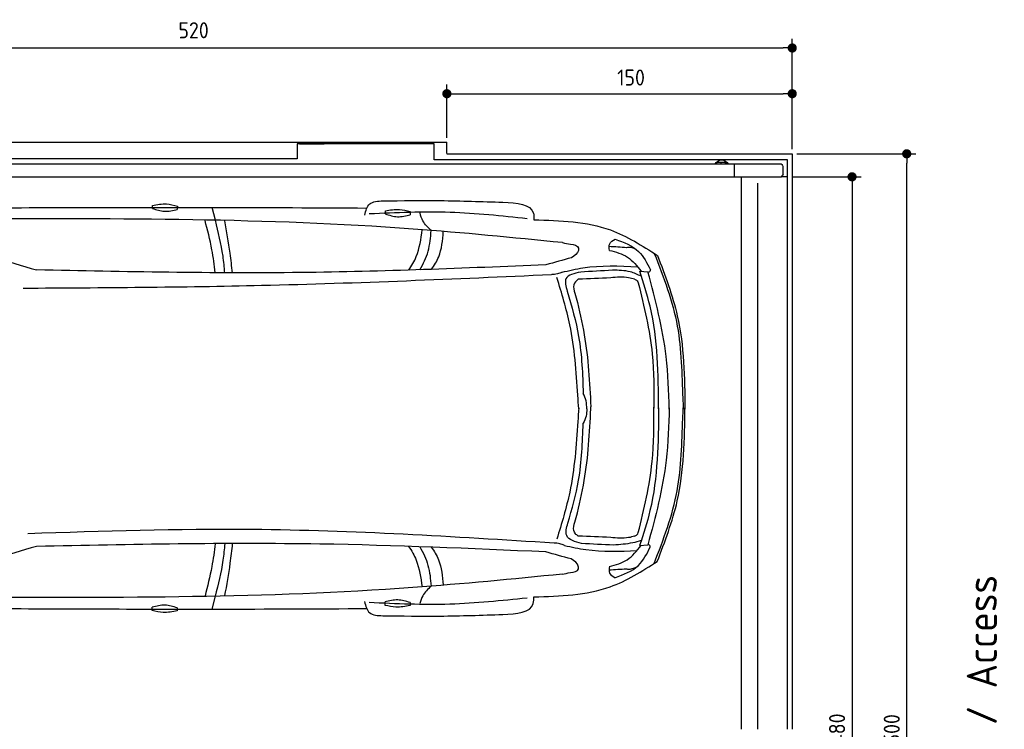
# Model space of a CAD drawing. Header units: millimetres. Extents: x 705 to 7297, y 128 to 5820.
# Tile 4 of 4: x 2918 to 7194, y 2737 to 5820. Entities that reach past the tile are written whole.
import ezdxf

# ---------------------------------------------------------------- set-up
doc = ezdxf.new("R2010")
doc.units = ezdxf.units.MM
doc.layers.get('0').update_dxf_attribs({"lineweight": 25})
doc.layers.add('4', color=3, linetype='Continuous', lineweight=25)
doc.layers.add('Car', color=10, linetype='Continuous', lineweight=25)
doc.styles.get("Standard").update_dxf_attribs({"font": 'ISOCP.SHX'})
doc.dimstyles.new('GEN-ISO$0', dxfattribs={"dimscale": 20, "dimtxt": 3.5, "dimasz": 2, "dimexe": 2, "dimexo": 1, "dimgap": 1.5, "dimtad": 1, "dimdec": 1, "dimlfac": 0.1, "dimdsep": 46, "dimtxsty": 'Standard', "dimblk": 'PUNKT', "dimcen": 2, "dimclrd": 256, "dimclre": 256, "dimclrt": 2, "dimadec": 0, "dimazin": 0, "dimtp": 0.1, "dimtm": 0.1, "dimtfac": 0.71, "dimtdec": 1, "dimtmove": 2, "dimatfit": 3, "dimldrblk": 'PUNKT', "dimfxl": 1, "dimtolj": 1, "dimarcsym": 0})

# ---------------------------------------------------------------- blocks, each defined once
blk = doc.blocks.new('PUNKT')
at = {"layer": '4', "color": 0, "linetype": 'ByBlock'}
blk.add_line((-0.5, 0), (-1, 0), dxfattribs=at)
at = {"layer": '4', "color": 0, "linetype": 'ByBlock', "const_width": 0.5}
blk.add_lwpolyline([(-0.25, 0, 1), (0.25, 0, 1)], format="xyb", close=True, dxfattribs=at)
blk = doc.blocks.new('*D5')
at = {"layer": '4', "lineweight": -2, "transparency": 16777216}
for p, q in [((1072.8, 5257.3), (1072.8, 5736.9)), ((6272.8, 5257.3), (6272.8, 5736.9)), ((1112.8, 5696.9), (6232.8, 5696.9))]:
    blk.add_line(p, q, dxfattribs=at)
at = {"layer": 'DEFPOINTS', "color": 0, "transparency": 16777216}
for p in [(6272.8, 5696.9), (1072.8, 5237.3), (6272.8, 5237.3)]:
    blk.add_point(p, dxfattribs=at)
at = {"layer": '4', "lineweight": -2, "transparency": 16777216, "xscale": 40, "yscale": 40, "zscale": 40, "rotation": 180}
blk.add_blockref('PUNKT', (1072.8, 5696.9), dxfattribs=at)
at = {"layer": '4', "lineweight": -2, "transparency": 16777216, "xscale": 40, "yscale": 40, "zscale": 40}
blk.add_blockref('PUNKT', (6272.8, 5696.9), dxfattribs=at)
at = {"layer": '4', "color": 2, "transparency": 16777216, "insert": (3672.8, 5773.9), "char_height": 70, "attachment_point": 5}
blk.add_mtext('\\A1;520', dxfattribs=at)
blk = doc.blocks.new('*D7')
at = {"layer": '4', "lineweight": -2, "transparency": 16777216}
for p, q in [((4772.8, 5307.3), (4772.8, 5538.4)), ((6272.8, 5257.3), (6272.8, 5538.4)), ((4812.8, 5498.4), (6232.8, 5498.4))]:
    blk.add_line(p, q, dxfattribs=at)
at = {"layer": 'DEFPOINTS', "color": 0, "transparency": 16777216}
for p in [(6272.8, 5498.4), (4772.8, 5287.3), (6272.8, 5237.3)]:
    blk.add_point(p, dxfattribs=at)
at = {"layer": '4', "lineweight": -2, "transparency": 16777216, "xscale": 40, "yscale": 40, "zscale": 40, "rotation": 180}
blk.add_blockref('PUNKT', (4772.8, 5498.4), dxfattribs=at)
at = {"layer": '4', "lineweight": -2, "transparency": 16777216, "xscale": 40, "yscale": 40, "zscale": 40}
blk.add_blockref('PUNKT', (6272.8, 5498.4), dxfattribs=at)
at = {"layer": '4', "color": 2, "transparency": 16777216, "insert": (5572.8, 5568.6), "char_height": 70, "attachment_point": 5}
blk.add_mtext('\\A1;150', dxfattribs=at)
blk = doc.blocks.new('*D8')
at = {"layer": '4', "lineweight": -2, "transparency": 16777216}
for p, q in [((6271.5, 5137.3), (6572.5, 5137.3)), ((6532.5, 5097.3), (6532.5, 377.3)), ((6271.5, 337.3), (6572.5, 337.3))]:
    blk.add_line(p, q, dxfattribs=at)
at = {"layer": 'DEFPOINTS', "color": 0, "transparency": 16777216}
for p in [(6251.5, 5137.3), (6251.5, 337.3), (6532.5, 337.3)]:
    blk.add_point(p, dxfattribs=at)
at = {"layer": '4', "lineweight": -2, "transparency": 16777216, "xscale": 40, "yscale": 40, "zscale": 40}
for p, rotation in [((6532.5, 5137.3), 90), ((6532.5, 337.3), 270)]:
    blk.add_blockref('PUNKT', p, dxfattribs=dict(at, rotation=rotation))
at = {"layer": '4', "color": 2, "transparency": 16777216, "insert": (6467.5, 2737.3), "char_height": 70, "attachment_point": 5, "rotation": 90}
blk.add_mtext('\\A1;480', dxfattribs=at)
blk = doc.blocks.new('*D9')
at = {"layer": '4', "lineweight": -2, "transparency": 16777216}
for p, q in [((6292.8, 5237.3), (6810, 5237.3)), ((6770, 277.3), (6770, 5197.3)), ((6292.8, 237.3), (6810, 237.3))]:
    blk.add_line(p, q, dxfattribs=at)
at = {"layer": 'DEFPOINTS', "color": 0, "transparency": 16777216}
for p in [(6272.8, 5237.3), (6770, 5237.3), (6272.8, 237.3)]:
    blk.add_point(p, dxfattribs=at)
at = {"layer": '4', "lineweight": -2, "transparency": 16777216, "xscale": 40, "yscale": 40, "zscale": 40}
for p, rotation in [((6770, 5237.3), 90), ((6770, 237.3), 270)]:
    blk.add_blockref('PUNKT', p, dxfattribs=dict(at, rotation=rotation))
at = {"layer": '4', "color": 2, "transparency": 16777216, "insert": (6705, 2737.3), "char_height": 70, "attachment_point": 5, "rotation": 90}
blk.add_mtext('\\A1;500', dxfattribs=at)

msp = doc.modelspace()

# ---------------------------------------------------------------- linework, layer by layer
for p, q in [((1372.77, 5287.27), (4772.77, 5287.27)), ((4717.77, 5281.27), (4122.78, 5281.27)), ((4122.78, 5281.27), (4122.78, 5215.77)), ((4132.78, 5281.27), (4239.23, 5281.27)), ((4717.77, 5210.77), (4717.77, 5281.27)), ((4772.77, 5238.02), (4772.77, 5287.27)), ((4772.77, 5237.27), (6272.78, 5237.27)), ((6272.78, 5237.27), (6272.78, 2737.27)), ((4551.19, 5192.27), (1454.17, 5192.27)), ((4122.78, 5215.77), (1832.77, 5215.77)), ((4227.77, 5192.27), (4227.48, 5192.27)), ((4227.77, 5192.27), (4227.77, 5192.27)), ((6015.74, 5192.27), (4551.19, 5192.27)), ((6251.55, 5210.77), (4717.77, 5210.77)), ((5943.67, 5192.27), (5943.67, 5195.77)), ((5948.67, 5200.77), (5978.66, 5200.77)), ((5963.64, 5194.63), (5963.43, 5194.63)), ((5966.49, 5210.77), (5965.97, 5210.77)), ((5978.66, 5200.77), (5978.8, 5200.77)), ((5978.8, 5200.77), (5980.57, 5200.77)), ((5980.57, 5200.77), (5980.71, 5200.77)), ((5983.66, 5195.77), (5983.66, 5192.27)), ((5983.8, 5192.27), (5983.8, 5195.77)), ((5985.57, 5195.77), (5985.57, 5192.27)), ((5985.71, 5192.27), (5985.71, 5195.77)), ((6017.56, 5192.27), (6015.73, 5192.27)), ((6015.73, 5192.27), (6015.73, 5192.27)), ((6226.61, 5192.27), (6017.56, 5192.27)), ((6020.89, 5192.27), (6020.89, 5137.27)), ((6232.77, 5147.88), (6232.77, 5181.61)), ((6251.55, 2737.27), (6251.55, 5210.77)), ((1171.72, 5137.27), (6020.52, 5137.27)), ((6020.89, 5137.27), (6020.52, 5137.27)), ((6020.89, 5137.27), (6225.48, 5137.27)), ((6051.69, 5135.27), (6051.69, 2737.27)), ((6251.55, 5137.27), (6225.48, 5137.27)), ((6240.01, 5137.27), (6240.9, 5137.27)), ((6240.69, 5137.27), (6240.03, 5137.27)), ((6122.09, 5110.27), (6122.09, 2737.27))]:
    msp.add_line(p, q)
at = {"extrusion": (0, 0, -1)}
for centre, major_axis, ratio, start_param, end_param in [((5965.97, 5180.77), (0, 30), 0.9998477, 5.1057916, 7.460579), ((5948.67, 5195.77), (0, 5), 0.9998477, 4.712389, 6.2831853), ((5966.49, 5180.77), (0, 30), 0.9998477, 0, 1.1773937), ((5978.66, 5195.77), (0, 5), 0.9998477, 0, 1.5707963), ((5978.8, 5195.77), (0, 5), 0.9998477, 0, 1.5707963), ((5980.57, 5195.77), (0, 5), 0.9998477, 0, 1.5707963), ((5980.71, 5195.77), (0, 5), 0.9998477, 0, 1.5707963), ((6232.77, 5190.27), (0, -5), 0.7193398, 0.5235988, 1.159293), ((6229.17, 5181.61), (0, 5), 0.7193398, 0.5235988, 1.5707963), ((6229.89, 5137.27), (0, 5.66), 0.7193398, 5.0737444, 6.1892107), ((6229.17, 5147.88), (0, -5), 0.7193398, 4.712389, 6.1892107)]:
    msp.add_ellipse(centre, major_axis=major_axis, ratio=ratio, start_param=start_param, end_param=end_param, dxfattribs=at)
for points, weights in [([(5963.43, 5194.63), (5961.25, 5193.37), (5959.34, 5192.27)], [1, 1.05092652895, 1.06832361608]), ([(5967.5, 5192.27), (5965.59, 5193.37), (5963.43, 5194.63)], [1.06832361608, 1.05092652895, 1]), ([(5963.64, 5194.63), (5965.82, 5193.37), (5967.74, 5192.27)], [1, 1.05092652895, 1.06832361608])]:
    msp.add_rational_spline(points, weights, degree=2)
for points, knots in [([(6226.61, 5192.27), (6226.73, 5192.27), (6226.85, 5192.26), (6227.07, 5192.21), (6227.17, 5192.17), (6227.27, 5192.12)], [0, 0, 0, 0, 0.05592576, 0.05592576, 0.11186183, 0.11186183, 0.11186183, 0.11186183]), ([(6227.27, 5192.12), (6227.41, 5192.05), (6227.55, 5191.96), (6227.96, 5191.62), (6228.22, 5191.32), (6228.7, 5190.58), (6228.9, 5190.15), (6229.16, 5189.46), (6229.23, 5189.23), (6229.37, 5188.75), (6229.42, 5188.51), (6229.47, 5188.27)], [0, 0, 0, 0, 0.07658948, 0.07658948, 0.22699607, 0.22699607, 0.37633525, 0.37633525, 0.45078586, 0.45078586, 0.52533064, 0.52533064, 0.52533064, 0.52533064]), ([(6226.08, 5139.27), (6226.04, 5139.02), (6225.99, 5138.76), (6225.8, 5138.08), (6225.66, 5137.66), (6225.48, 5137.27)], [0, 0, 0, 0, 0.07853688, 0.07853688, 0.21396145, 0.21396145, 0.21396145, 0.21396145])]:
    msp.add_open_spline(points, degree=3, knots=knots)
at = {"layer": 'Car'}
for p, q in [((3767.31, 4948.77), (3753.37, 5004.56)), ((5610.35, 4727.36), (5646.07, 4724.17)), ((5609.85, 3535.16), (5645.57, 3538.32)), ((3766.62, 3315.31), (3752.63, 3259.53))]:
    msp.add_line(p, q, dxfattribs=at)
for points in [[(3493.71, 5000.23), (3493.95, 5013.16)], [(3602.48, 5010.53), (3602.2, 4995.55)], [(4505.37, 4976.44), (4505.62, 4989.37)], [(4614.15, 4986.74), (4613.86, 4971.76)], [(3493.24, 3252.7), (3493.24, 3267.68)], [(3601.8, 3265.05), (3601.8, 3252.12)], [(4504.18, 3275.6), (4504.18, 3290.58)], [(4612.74, 3287.96), (4612.74, 3275.02)]]:
    msp.add_lwpolyline(points, dxfattribs=at)
for centre, start, end in [((4698.79, 10690.22), 250.355167, 254.006031), ((4693.22, -2426.93), 105.945352, 109.596216)]:
    msp.add_arc(centre, 6197.21, start, end, dxfattribs=at)
for points, knots in [([(2729.14, 5002.49), (3078.83, 5004.02), (3644.3, 5005.85), (4209.77, 5003.07), (4425.55, 5001.67)], [30.8675023, 30.8675023, 30.8675023, 30.8675023, 135.7738464, 200.5104278, 200.5104278, 200.5104278, 200.5104278]), ([(3767.07, 4720.75), (3763.21, 4753.97), (3752.69, 4831.16), (3733.24, 4906.72), (3722.71, 4947.64)], [6.4540006, 6.4540006, 6.4540006, 6.4540006, 16.5424251, 29.8301072, 29.8301072, 29.8301072, 29.8301072]), ([(3808.52, 4720.32), (3806.58, 4744.55), (3798.78, 4821.6), (3780.12, 4897.01), (3767.31, 4948.77)], [6.5803524, 6.5803524, 6.5803524, 6.5803524, 13.8699149, 29.8274463, 29.8274463, 29.8274463, 29.8274463]), ([(3841.34, 4720.31), (3838.49, 4748.62), (3829.95, 4824.88), (3816.35, 4900.45), (3808.13, 4946.12)], [6.6592474, 6.6592474, 6.6592474, 6.6592474, 15.2289071, 29.6828472, 29.6828472, 29.6828472, 29.6828472]), ([(4607.48, 4732.06), (4620.31, 4750.77), (4651.5, 4804.27), (4660.36, 4867.26), (4665.95, 4906.99)], [7.5476492, 7.5476492, 7.5476492, 7.5476492, 14.3334492, 26.2908128, 26.2908128, 26.2908128, 26.2908128]), ([(4655.7, 4733.64), (4670.74, 4759.39), (4696.92, 4813.13), (4702.24, 4873.67), (4704.94, 4904.41)], [6.572602, 6.572602, 6.572602, 6.572602, 15.4380648, 24.5854757, 24.5854757, 24.5854757, 24.5854757]), ([(4705.84, 4735.37), (4718.59, 4752.49), (4749.07, 4801.82), (4754.23, 4861.84), (4757.39, 4898.66)], [6.8925435, 6.8925435, 6.8925435, 6.8925435, 13.2652487, 24.5027164, 24.5027164, 24.5027164, 24.5027164]), ([(5738.53, 4128.69), (5736.21, 4204.84), (5730.07, 4406.74), (5679.15, 4602.46), (5646.07, 4724.17)], [0, 0, 0, 0, 22.79473, 60.4405335, 60.4405335, 60.4405335, 60.4405335]), ([(5738.53, 4133.72), (5736.15, 4057.58), (5729.83, 3855.68), (5678.75, 3660.01), (5645.57, 3538.32)], [0, 0, 0, 0, 22.79473, 60.4405335, 60.4405335, 60.4405335, 60.4405335]), ([(3766.6, 3543.55), (3762.7, 3510.26), (3752.12, 3433.01), (3732.58, 3357.4), (3722.56, 3316.52)], [6.4329915, 6.4329915, 6.4329915, 6.4329915, 16.5424251, 29.8301072, 29.8301072, 29.8301072, 29.8301072]), ([(3808.04, 3543.97), (3806.08, 3519.66), (3798.21, 3442.54), (3779.47, 3367.07), (3766.62, 3315.31)], [6.5564591, 6.5564591, 6.5564591, 6.5564591, 13.8699149, 29.8274463, 29.8274463, 29.8274463, 29.8274463]), ([(3840.87, 3543.98), (3837.98, 3515.58), (3829.38, 3439.24), (3815.7, 3363.59), (3807.44, 3317.93)], [6.6327441, 6.6327441, 6.6327441, 6.6327441, 15.2289071, 29.6828472, 29.6828472, 29.6828472, 29.6828472]), ([(4606.41, 3532.13), (4619.46, 3513.16), (4650.88, 3459.4), (4659.74, 3396.07), (4665.29, 3356.34)], [7.4489286, 7.4489286, 7.4489286, 7.4489286, 14.3334492, 26.2908128, 26.2908128, 26.2908128, 26.2908128]), ([(4654.73, 3530.47), (4669.94, 3504.46), (4696.31, 3450.46), (4701.61, 3389.62), (4704.28, 3358.88)], [6.4830652, 6.4830652, 6.4830652, 6.4830652, 15.4380648, 24.5854757, 24.5854757, 24.5854757, 24.5854757]), ([(4704.78, 3528.66), (4717.75, 3511.3), (4748.47, 3461.74), (4753.61, 3401.41), (4756.74, 3364.58)], [6.8005863, 6.8005863, 6.8005863, 6.8005863, 13.2652487, 24.5027164, 24.5027164, 24.5027164, 24.5027164]), ([(2729.12, 3262.47), (3073.85, 3260.66), (3641.44, 3258.33), (4209.03, 3260.64), (4424.82, 3261.85)], [30.2317921, 30.2317921, 30.2317921, 30.2317921, 135.7738464, 200.5104278, 200.5104278, 200.5104278, 200.5104278])]:
    msp.add_open_spline(points, degree=3, knots=knots, dxfattribs=at)
for points in [[(3493.95, 5013.16), (3555.35, 5019.24), (3602.48, 5010.53)], [(4415.93, 4971.25), (4437.84, 5019.48), (4495.69, 5032.72)], [(4495.69, 5032.72), (4743.74, 5034.02), (5016.15, 5026.75)], [(5016.15, 5026.75), (5148.58, 4978.79), (5151.21, 4950.53)], [(3493.71, 5000.23), (3546.59, 4987.86), (3602.2, 4995.55)], [(5122.25, 4955.27), (4786.73, 4982.55), (4435.92, 4975.81)], [(4505.37, 4976.44), (4558.26, 4964.07), (4613.86, 4971.76)], [(4505.62, 4989.37), (4567.02, 4995.45), (4614.15, 4986.74)], [(4704.94, 4904.41), (4668.75, 4945.52), (4656.33, 4980.21)], [(5275.2, 4851.51), (4626.11, 4910.45), (2710.51, 4954.67)], [(5151.21, 4950.53), (5482.8, 4906.29), (5687.3, 4795.9)], [(5275.2, 4851.51), (5310.46, 4844.63), (5344.72, 4827.94), (5345.22, 4824.8)], [(5479.1, 4817.66), (5479.93, 4846.44), (5503.54, 4866.35)], [(5553.67, 4829.33), (5477.6, 4834.32)], [(5503.54, 4866.62), (5605.23, 4813.07), (5656.71, 4733.28)], [(5479.1, 4817.93), (5557.06, 4788.54), (5617.02, 4726.76)], [(5673.88, 4804.43), (5773.58, 4488.62), (5797.53, 4175.3), (5799.69, 4128.63)], [(5687.3, 4795.9), (5773.77, 4533.2), (5806.97, 4128.62)], [(5203.36, 4755), (4138.24, 4721.34), (2991.23, 4732.91)], [(5313.88, 4785.65), (5203.36, 4755)], [(5273.14, 4722.81), (5363.9, 4741.9), (5601.18, 4746.61)], [(5226.97, 4711.51), (3967.91, 4664.51), (2932.9, 4652.36)], [(5273.14, 4722.81), (5252.76, 4715.32), (5228.22, 4712.8)], [(5353.96, 4723.3), (5290.2, 4694.62), (5295.27, 4640.77)], [(5492.09, 4731.33), (5353.96, 4723.3)], [(5617.49, 4705.27), (5569.53, 4724.46), (5492.09, 4731.33)], [(5692.55, 4128.74), (5655.22, 4575.15), (5610.35, 4727.36)], [(5656.71, 4733.28), (5656.03, 4729.52), (5646.91, 4721.08)], [(5342.05, 4188.43), (5306.79, 4494.82), (5250.93, 4699.34)], [(5343.81, 4692.33), (5330.88, 4681.81), (5334.89, 4611.23)], [(5484.3, 4698.33), (5343.81, 4692.33)], [(5587.78, 4692.45), (5562.08, 4699), (5484.3, 4698.33)], [(5587.78, 4692.45), (5599.1, 4685.89), (5604.29, 4676.14)], [(5604.29, 4676.14), (5664.49, 4367.83), (5672.1, 4131.7)], [(5295.27, 4640.77), (5345.21, 4443.68), (5364.96, 4196.04)], [(5334.89, 4611.23), (5369.48, 4451.37), (5398.36, 4138.77)], [(5380.35, 4129.36), (5377.52, 4164.76), (5364.96, 4196.04)], [(5345.43, 4129.09), (5342.05, 4188.43)], [(5334.85, 3657.58), (5369.45, 3817.43), (5398.33, 4130.03)], [(5345.43, 4133.66), (5342, 4074.32)], [(5380.35, 4129.36), (5377.49, 4097.96), (5364.9, 4066.69)], [(5398.33, 4130.03), (5398.51, 4134.26), (5398.36, 4138.82)], [(5604.23, 3591.81), (5664.43, 3900.13), (5672.03, 4136.26)], [(5692.55, 4133.71), (5654.84, 3687.33), (5609.85, 3535.16)], [(5673.31, 3458.04), (5773.28, 3773.76), (5797.5, 4087.07), (5799.7, 4133.73)], [(5686.73, 3466.56), (5773.42, 3729.19), (5806.97, 4133.73)], [(5342, 4074.32), (5306.48, 3767.96), (5250.45, 3563.49)], [(5298.37, 3632.85), (5344.94, 3819.07), (5364.9, 4066.69)], [(5343.78, 3576.48), (5330.84, 3587), (5334.85, 3657.58)], [(5238.75, 3545.94), (3927.73, 3605.03), (2953.43, 3587.1)], [(5357.77, 3544), (5293.3, 3579), (5298.37, 3632.85)], [(5484.27, 3570.48), (5343.78, 3576.48)], [(5587.75, 3576.35), (5562.05, 3569.81), (5484.27, 3570.48)], [(5617, 3557.24), (5579.86, 3547.28), (5496.91, 3537.58)], [(5587.75, 3576.35), (5599.07, 3582.91), (5604.23, 3591.81)], [(5202.83, 3507.87), (4221.01, 3541.92), (2990.72, 3531.84)], [(5313.32, 3477.13), (5202.83, 3507.87)], [(5283.66, 3535.92), (5263.28, 3543.42), (5238.75, 3545.94)], [(5283.66, 3535.92), (5376.34, 3518.19), (5598.71, 3513.59)], [(5496.91, 3537.58), (5357.77, 3544)], [(5478.52, 3444.71), (5556.5, 3474.03), (5616.52, 3535.75)], [(5502.92, 3395.99), (5604.65, 3449.45), (5656.2, 3529.2)], [(5656.2, 3529.2), (5655.52, 3532.96), (5646.41, 3541.41)], [(5150.51, 3312.38), (5482.14, 3356.34), (5686.73, 3466.56)], [(5274.59, 3411.29), (5309.85, 3418.15), (5344.13, 3434.81), (5344.63, 3437.94)], [(5478.52, 3444.97), (5479.33, 3416.19), (5502.92, 3396.26)], [(5553.07, 3433.24), (5477, 3428.32)], [(5274.59, 3411.29), (4625.45, 3352.91), (2709.81, 3310.31)], [(4704.28, 3358.88), (4668.06, 3317.8), (4655.63, 3283.21)], [(5121.55, 3307.67), (4786, 3280.67), (4435.2, 3287.71)], [(4612.74, 3287.96), (4559.63, 3299.33), (4504.18, 3290.58)], [(5015.39, 3236.27), (5147.86, 3284.12), (5150.51, 3312.38)], [(3601.8, 3265.05), (3548.69, 3276.42), (3493.24, 3267.68)], [(3601.8, 3252.12), (3540.52, 3244.88), (3493.24, 3252.7)], [(4415.21, 3292.28), (4437.09, 3244.03), (4494.92, 3230.75)], [(4612.74, 3275.02), (4551.47, 3267.79), (4504.18, 3275.6)], [(4494.92, 3230.75), (4742.97, 3229.24), (5015.39, 3236.27)]]:
    msp.add_spline(points, degree=3, dxfattribs=at)
for points, end_tangent in [([(5595.26, 4821.76), (5559.62, 4830.62), (5553.67, 4829.33)], (-0.9993967, 0.0347318)), ([(5345.22, 4824.8), (5344.24, 4817.47), (5313.88, 4785.65)], (-0.9621296, -0.2725926)), ([(5344.63, 3437.94), (5343.66, 3445.28), (5313.32, 3477.13)], (-0.9618979, 0.2734089)), ([(5594.67, 3440.77), (5559.02, 3431.94), (5553.07, 3433.24)], (-0.9994258, -0.0338838))]:
    msp.add_spline(points, degree=3, dxfattribs=dict(at, end_tangent=end_tangent))

# ---------------------------------------------------------------- texts
msp.add_text('Einfahrt / Access', height=131.25, rotation=90).set_placement((7161.81, 2096.43))

# ---------------------------------------------------------------- dimensions: what is measured, and where the dimension line sits
at = {"layer": '4'}
dim = msp.add_linear_dim(base=(6272.78, 5696.87), p1=(1072.77, 5237.27), p2=(6272.78, 5237.27), dimstyle='GEN-ISO$0', override={"dimtad": 3}, dxfattribs=at)
dim.commit()
dim.dimension.update_dxf_attribs({"geometry": '*D5', "text_midpoint": (3672.78, 5773.95), "dimtype": 160})
dim = msp.add_linear_dim(base=(6272.78, 5498.39), p1=(4772.77, 5287.27), p2=(6272.78, 5237.27), dimstyle='GEN-ISO$0', dxfattribs=at)
dim.commit()
dim.dimension.update_dxf_attribs({"geometry": '*D7', "text_midpoint": (5572.78, 5568.56), "dimtype": 160})
for base, p1, p2, picture, middle in [((6769.99, 5237.27), (6272.78, 237.27), (6272.78, 5237.27), '*D9', (6704.99, 2737.27)), ((6532.55, 337.27), (6251.55, 5137.27), (6251.55, 337.27), '*D8', (6467.55, 2737.27))]:
    dim = msp.add_linear_dim(base=base, p1=p1, p2=p2, angle=90, dimstyle='GEN-ISO$0', dxfattribs=at)
    dim.commit()
    dim.dimension.update_dxf_attribs({"geometry": picture, "text_midpoint": middle})

doc.saveas('drawing.dxf')
